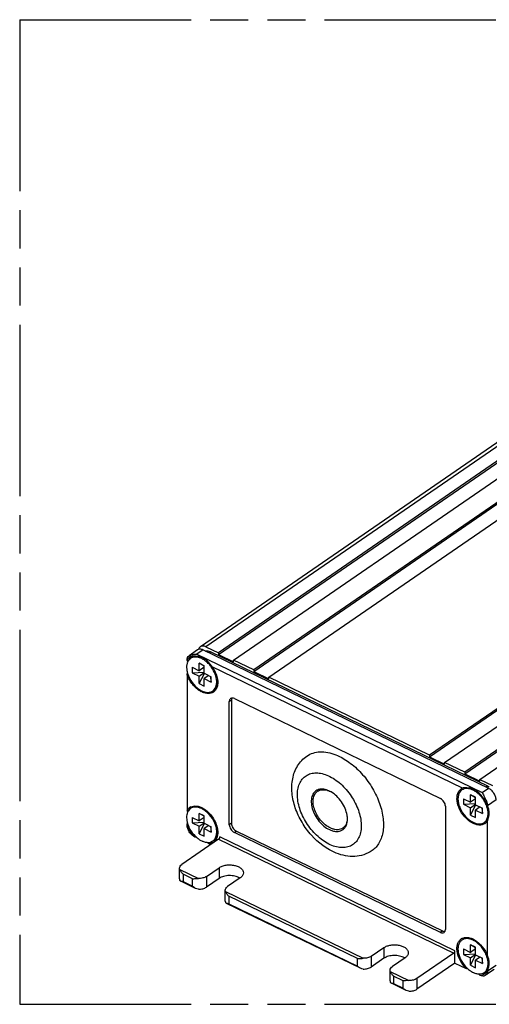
# Model space of a CAD drawing. Header units: millimetres. Extents: x 0 to 210, y 0 to 297.
# Tile 4 of 7: x 50 to 74, y 208 to 258. Entities that reach past the tile are written whole.
import ezdxf

# ---------------------------------------------------------------- set-up
doc = ezdxf.new("R2010")
doc.units = ezdxf.units.MM
doc.header["$LTSCALE"] = 19.36
doc.linetypes.add('PHANTOM', pattern=[0.8, 0.45, -0.05, 0.1, -0.05, 0.1, -0.05])
doc.layers.get('0').update_dxf_attribs({"linetype": 'CONTINUOUS'})
doc.layers.add('DEFAULT_3', color=7, linetype='PHANTOM')

msp = doc.modelspace()

# ---------------------------------------------------------------- linework, layer by layer
at = {"color": 7, "linetype": 'Continuous'}
for p, q in [((104.304, 256.796), (59.31, 225.837)), ((105.226, 256.483), (60.231, 225.524)), ((60.231, 225.443), (105.226, 256.402)), ((60.997, 225.153), (105.992, 256.112)), ((107.014, 255.617), (62.019, 224.659)), ((62.019, 224.577), (107.014, 255.536)), ((62.785, 224.287), (107.78, 255.246)), ((115.951, 251.288), (70.956, 220.329)), ((70.956, 220.247), (115.951, 251.206)), ((71.722, 219.958), (116.717, 250.917)), ((117.738, 250.422), (72.743, 219.463)), ((72.743, 219.381), (117.738, 250.34)), ((73.509, 219.092), (118.504, 250.051)), ((59.164, 225.68), (58.733, 225.384)), ((59.447, 225.676), (73.951, 218.65)), ((59.593, 225.834), (60.231, 225.524)), ((59.848, 225.574), (73.892, 218.77)), ((60.231, 225.524), (60.231, 225.443)), ((58.636, 225.159), (58.636, 225.146)), ((59.178, 225.349), (59.144, 225.344)), ((60.231, 225.443), (60.997, 225.072)), ((60.997, 225.072), (60.997, 225.153)), ((62.019, 224.659), (60.997, 225.153)), ((58.891, 224.792), (58.89, 224.521)), ((58.89, 224.521), (59.502, 224.55)), ((58.89, 224.521), (59.248, 224.346)), ((58.891, 224.792), (59.249, 224.617)), ((59.248, 224.346), (59.504, 224.522)), ((59.249, 224.617), (59.251, 224.997)), ((59.506, 224.794), (59.249, 224.617)), ((59.506, 224.849), (59.251, 224.997)), ((59.506, 224.872), (59.251, 224.997)), ((59.504, 224.492), (59.506, 224.872)), ((62.019, 224.659), (62.019, 224.577)), ((62.019, 224.577), (62.785, 224.206)), ((58.636, 224.409), (58.636, 217.525)), ((59.246, 223.965), (59.514, 224.487)), ((59.246, 223.965), (59.248, 224.346)), ((59.501, 223.84), (59.503, 224.221)), ((59.734, 224.38), (59.503, 224.221)), ((59.503, 224.221), (59.861, 224.046)), ((59.504, 224.492), (59.862, 224.317)), ((59.816, 224.339), (59.861, 224.046)), ((59.861, 224.046), (59.862, 224.317)), ((62.785, 224.206), (62.785, 224.287)), ((70.956, 220.329), (62.785, 224.287)), ((59.246, 223.965), (59.501, 223.84)), ((60.78, 216.798), (60.78, 223.058)), ((60.888, 223.132), (60.888, 216.872)), ((61.036, 223.207), (71.505, 218.135)), ((70.956, 220.329), (70.956, 220.247)), ((70.956, 220.247), (71.722, 219.876)), ((72.743, 219.463), (71.722, 219.958)), ((71.722, 219.876), (71.722, 219.958)), ((72.743, 219.463), (72.743, 219.381)), ((72.743, 219.381), (73.509, 219.01)), ((73.509, 219.092), (74.148, 218.783)), ((73.509, 219.01), (73.509, 219.092)), ((72.933, 218.664), (72.966, 218.669)), ((72.68, 218.11), (73.037, 217.937)), ((72.68, 218.11), (72.68, 217.838)), ((73.293, 218.194), (73.037, 218.318)), ((73.293, 218.169), (73.037, 218.318)), ((73.037, 217.937), (73.037, 218.318)), ((73.293, 218.113), (73.037, 217.937)), ((73.293, 217.813), (73.293, 218.194)), ((71.76, 217.739), (71.76, 211.479)), ((72.68, 217.838), (73.29, 217.869)), ((72.68, 217.838), (73.037, 217.665)), ((73.037, 217.665), (73.293, 217.84)), ((73.037, 217.284), (73.304, 217.807)), ((73.037, 217.284), (73.037, 217.665)), ((73.293, 217.813), (73.65, 217.64)), ((73.525, 217.701), (73.293, 217.541)), ((73.293, 217.541), (73.65, 217.368)), ((73.293, 217.16), (73.293, 217.541)), ((73.606, 217.662), (73.65, 217.368)), ((73.65, 217.368), (73.65, 217.64)), ((73.905, 217.761), (73.905, 217.748)), ((73.959, 217.626), (73.948, 217.619)), ((73.969, 217.576), (73.97, 217.568)), ((58.891, 217.169), (58.891, 216.897)), ((58.891, 217.169), (59.248, 216.996)), ((59.248, 216.996), (59.248, 217.377)), ((59.504, 217.253), (59.248, 217.377)), ((59.504, 217.228), (59.248, 217.377)), ((59.504, 217.172), (59.248, 216.996)), ((59.504, 216.872), (59.504, 217.253)), ((73.037, 217.284), (73.293, 217.16)), ((73.905, 210.128), (73.905, 217.012)), ((73.959, 217.208), (73.948, 217.201)), ((58.636, 216.776), (58.636, 216.789)), ((58.891, 216.897), (59.501, 216.928)), ((58.891, 216.897), (59.248, 216.724)), ((59.248, 216.724), (59.504, 216.9)), ((59.248, 216.343), (59.516, 216.866)), ((59.248, 216.343), (59.248, 216.724)), ((59.504, 216.872), (59.861, 216.699)), ((59.736, 216.76), (59.504, 216.6)), ((59.504, 216.219), (59.504, 216.6)), ((59.504, 216.6), (59.861, 216.427)), ((59.817, 216.721), (59.861, 216.427)), ((59.861, 216.427), (59.861, 216.699)), ((60.231, 216.064), (58.367, 214.781)), ((59.019, 216.182), (59.031, 216.176)), ((59.248, 216.343), (59.504, 216.219)), ((71.505, 211.331), (61.036, 216.402)), ((61.143, 216.476), (71.612, 211.404)), ((59.721, 215.842), (59.831, 215.788)), ((58.25, 214.051), (58.25, 214.596)), ((59.618, 214.175), (60.261, 214.617)), ((60.261, 214.073), (59.618, 213.631)), ((61.333, 214.098), (60.691, 213.655)), ((59.069, 213.566), (58.315, 213.931)), ((60.574, 212.925), (60.574, 213.47)), ((67.444, 209.508), (60.638, 212.805)), ((67.994, 210.117), (68.636, 210.56)), ((73.293, 210.574), (73.037, 210.697)), ((73.293, 210.549), (73.037, 210.697)), ((73.037, 210.316), (73.037, 210.697)), ((73.293, 210.192), (73.293, 210.574)), ((68.636, 210.015), (67.994, 209.573)), ((69.709, 210.04), (69.066, 209.598)), ((72.181, 210.274), (70.317, 208.992)), ((72.246, 209.774), (72.246, 210.4)), ((72.68, 210.489), (73.037, 210.316)), ((72.68, 210.489), (72.68, 210.217)), ((72.68, 210.217), (73.29, 210.248)), ((72.68, 210.217), (73.037, 210.044)), ((73.293, 210.492), (73.037, 210.316)), ((73.037, 210.044), (73.293, 210.22)), ((73.037, 209.663), (73.304, 210.186)), ((73.037, 209.663), (73.037, 210.044)), ((73.293, 210.192), (73.65, 210.019)), ((73.525, 210.08), (73.293, 209.92)), ((73.606, 210.041), (73.65, 209.747)), ((73.65, 209.747), (73.65, 210.019)), ((73.959, 210.005), (73.948, 209.998)), ((72.246, 209.774), (70.317, 208.447)), ((72.246, 209.774), (72.819, 209.496)), ((73.037, 209.663), (73.293, 209.539)), ((73.293, 209.92), (73.65, 209.747)), ((73.293, 209.539), (73.293, 209.92)), ((73.959, 209.587), (73.948, 209.58)), ((73.969, 209.955), (73.97, 209.947)), ((68.949, 208.868), (68.949, 209.412)), ((73.522, 209.156), (73.51, 209.162)), ((74.234, 209.447), (73.806, 209.152)), ((73.905, 209.391), (73.905, 209.378)), ((69.768, 208.383), (69.014, 208.748))]:
    msp.add_line(p, q, dxfattribs=at)
at = {"color": 9, "linetype": 'Continuous'}
for p, q in [((104.588, 256.793), (59.593, 225.834)), ((59.447, 225.676), (59.126, 225.455)), ((59.848, 225.574), (59.77, 225.52)), ((58.836, 225.334), (58.733, 225.384)), ((59.126, 225.455), (73.629, 218.429)), ((72.624, 218.654), (59.917, 224.81)), ((60.78, 223.058), (60.888, 223.132)), ((73.629, 218.429), (73.951, 218.65)), ((73.814, 218.716), (73.892, 218.77)), ((73.808, 218.081), (73.705, 218.13)), ((74.334, 218.056), (73.905, 217.761)), ((60.888, 216.872), (60.78, 216.798)), ((60.231, 216.064), (72.181, 210.274)), ((72.246, 210.4), (60.295, 216.19)), ((61.036, 216.402), (61.143, 216.476)), ((58.263, 214.53), (59.208, 214.072)), ((60.261, 214.617), (60.261, 214.073)), ((58.429, 214.293), (58.429, 213.912)), ((58.914, 214.058), (58.429, 214.293)), ((58.914, 213.677), (58.914, 214.058)), ((59.618, 214.175), (59.618, 213.631)), ((58.429, 213.912), (58.914, 213.677)), ((60.587, 213.404), (67.583, 210.015)), ((67.289, 210), (60.752, 213.167)), ((60.752, 213.167), (60.752, 212.786)), ((60.752, 212.786), (67.289, 209.619)), ((71.612, 211.404), (71.505, 211.331)), ((68.636, 210.56), (68.636, 210.015)), ((67.289, 209.619), (67.289, 210)), ((67.994, 210.117), (67.994, 209.573)), ((73.905, 209.378), (74.334, 209.673)), ((68.962, 209.347), (69.907, 208.889)), ((69.613, 208.875), (69.128, 209.11)), ((69.128, 209.11), (69.128, 208.729)), ((69.128, 208.729), (69.613, 208.494)), ((69.613, 208.494), (69.613, 208.875)), ((70.317, 208.992), (70.317, 208.447))]:
    msp.add_line(p, q, dxfattribs=at)
at = {"color": 7, "linetype": 'Continuous'}
for centre, radius, start, end in [((57.923, 224.838), 0.776, 17.0416, 23.3637), ((59.154, 224.843), 0.538, 155.5206, 161.4099), ((59.122, 224.857), 0.503, 154.0179, 155.4688), ((59.101, 224.867), 0.479, 148.9588, 154.0445), ((59.083, 224.878), 0.458, 147.546, 148.9287), ((59.008, 224.954), 0.417, 124.4191, 126.9681), ((59.009, 224.953), 0.419, 120.7099, 124.4171), ((59.011, 224.948), 0.424, 114.4847, 120.6989), ((58.916, 224.289), 1.052, 59.2498, 63.8673), ((58.974, 224.334), 1.043, 59.9457, 63.8814), ((58.945, 224.282), 1.102, 59.5359, 59.9787), ((58.698, 223.982), 1.429, 47.0747, 47.6675), ((59.772, 224.82), 1.164, 189.5489, 193.9049), ((59.866, 224.843), 1.261, 193.8753, 196.2002), ((58.573, 223.866), 1.601, 35.1055, 36.2068), ((56.22, 225.065), 2.503, 344.8143, 346.7502), ((59.918, 224.858), 1.315, 196.1953, 197.945), ((59.989, 224.881), 1.389, 197.9636, 201.8292), ((59.859, 224.542), 1.106, 241.7959, 242.6775), ((59.745, 223.883), 0.416, 303.8941, 305.3568), ((59.742, 223.886), 0.42, 305.3731, 312.4378), ((65.454, 218.126), 0.479, 114.5202, 117.3845), ((65.362, 217.474), 1.153, 63.7623, 68.2368), ((65.325, 217.398), 1.238, 59.528, 63.7694), ((72.798, 218.273), 0.419, 123.5122, 125.0612), ((72.799, 218.271), 0.421, 116.5903, 123.5026), ((72.801, 218.267), 0.425, 114.4911, 116.5924), ((72.708, 217.614), 1.046, 59.4684, 64.1034), ((72.765, 217.659), 1.038, 60.1104, 64.1165), ((72.735, 217.604), 1.1, 59.5359, 60.1444), ((72.865, 218.202), 0.45, 146.4548, 147.3903), ((72.488, 217.304), 1.427, 47.2594, 47.6595), ((72.362, 217.186), 1.6, 35.1013, 36.3787), ((72.311, 217.151), 1.704, 32.6133, 35.0692), ((72.313, 217.152), 1.702, 31.8455, 32.6138), ((57.923, 217.217), 0.776, 17.0587, 23.3636), ((59.08, 217.259), 0.455, 146.4603, 148.8831), ((59.008, 217.333), 0.418, 124.0239, 125.7556), ((59.009, 217.331), 0.42, 116.9824, 124.0131), ((58.926, 216.687), 1.031, 60.5754, 64.1233), ((58.895, 216.631), 1.095, 59.5131, 60.6012), ((72.548, 217.275), 1.394, 18.1565, 22.0133), ((72.647, 217.307), 1.29, 14.0992, 18.1614), ((72.482, 217.234), 1.513, 19.8655, 22.5254), ((72.71, 217.324), 1.224, 13.4596, 14.0706), ((73.198, 217.443), 0.77, 13.5436, 23.3773), ((73.202, 217.444), 0.766, 13.1713, 13.5093), ((72.808, 217.371), 1.179, 12.2512, 12.5058), ((72.843, 217.378), 1.143, 9.5351, 12.2643), ((72.889, 217.386), 1.097, 8.6191, 9.5231), ((59.777, 217.201), 1.17, 189.7676, 194.1092), ((59.155, 217.222), 0.54, 155.5146, 161.7586), ((59.124, 217.236), 0.505, 154.3899, 155.4541), ((59.102, 217.246), 0.481, 148.9149, 154.4231), ((56.22, 217.444), 2.503, 344.8143, 346.7508), ((59.868, 217.223), 1.263, 194.0782, 196.1977), ((59.921, 217.238), 1.318, 196.1957, 198.1394), ((59.993, 217.262), 1.394, 198.1565, 202.0133), ((73.645, 217.857), 1.1, 241.7201, 242.8964), ((73.533, 217.204), 0.418, 303.8843, 305.3205), ((73.531, 217.206), 0.42, 305.3321, 312.4026), ((58.615, 213.824), 2.388, 77.9647, 79.9709), ((60.081, 217.263), 1.469, 225.5094, 226.0039), ((60.066, 217.248), 1.448, 226.002, 227.2573), ((60.044, 217.224), 1.415, 227.2565, 228.8006), ((59.995, 217.167), 1.34, 228.7713, 233.2353), ((59.697, 216.517), 0.615, 260.6858, 266.7469), ((59.057, 215.254), 0.887, 41.4793, 46.9851), ((59.694, 216.473), 0.572, 266.8145, 267.4509), ((59.744, 216.263), 0.417, 303.3782, 305.0538), ((59.742, 216.266), 0.421, 305.0683, 312.1464), ((60.981, 213.56), 0.623, 57.5476, 59.0361), ((72.797, 210.653), 0.418, 120.1812, 128.9652), ((72.715, 210.007), 1.031, 60.5701, 64.1232), ((72.684, 209.951), 1.096, 59.5131, 60.596), ((69.357, 209.502), 0.623, 57.5476, 59.0361), ((72.548, 209.654), 1.394, 18.1565, 22.0133), ((72.647, 209.686), 1.29, 14.0992, 18.1614), ((72.71, 209.703), 1.224, 13.4596, 14.0706), ((73.198, 209.822), 0.77, 13.5436, 23.3773), ((73.202, 209.823), 0.766, 13.1713, 13.5093), ((72.808, 209.75), 1.179, 12.2512, 12.5058), ((72.843, 209.757), 1.143, 9.5351, 12.2643), ((73.855, 210.568), 1.448, 226.002, 227.2573), ((73.833, 210.544), 1.415, 227.2565, 228.8006), ((72.889, 209.765), 1.097, 8.6191, 9.5231), ((72.404, 207.144), 2.388, 77.9647, 79.9709), ((73.784, 210.487), 1.34, 228.7713, 233.2353), ((73.486, 209.837), 0.615, 260.6858, 266.7469), ((72.846, 208.574), 0.887, 41.4793, 46.9851), ((73.483, 209.794), 0.572, 266.8145, 267.4509), ((73.532, 209.586), 0.42, 304.4014, 312.6971)]:
    msp.add_arc(centre, radius, start, end, dxfattribs=at)
for points, knots in [([(59.447, 225.676), (59.399, 225.699), (59.322, 225.723), (59.223, 225.711), (59.182, 225.692), (59.164, 225.68)], [0, 0, 0, 0, 0.542082, 0.77794, 1, 1, 1, 1]), ([(59.309, 225.837), (59.288, 225.823), (59.251, 225.783), (59.229, 225.734), (59.222, 225.707)], [0, 0, 0, 0, 0.48033, 1, 1, 1, 1]), ([(59.593, 225.834), (59.545, 225.857), (59.468, 225.88), (59.369, 225.869), (59.327, 225.85), (59.309, 225.837)], [0, 0, 0, 0, 0.54217, 0.777969, 1, 1, 1, 1]), ([(59.565, 225.62), (59.586, 225.625), (59.683, 225.635), (59.781, 225.607), (59.848, 225.574)], [0, 0, 0, 0, 0.226531, 1, 1, 1, 1]), ([(58.644, 225.014), (58.635, 224.986), (58.603, 224.86), (58.608, 224.726), (58.624, 224.627)], [0, 0, 0, 0, 0.229542, 1, 1, 1, 1]), ([(58.636, 225.159), (58.636, 225.204), (58.648, 225.29), (58.701, 225.361), (58.733, 225.384)], [0, 0, 0, 0, 0.538032, 1, 1, 1, 1]), ([(58.757, 225.287), (58.745, 225.278), (58.697, 225.238), (58.658, 225.187), (58.636, 225.146)], [0, 0, 0, 0, 0.245367, 1, 1, 1, 1]), ([(58.809, 225.243), (58.798, 225.235), (58.754, 225.202), (58.718, 225.159), (58.696, 225.124)], [0, 0, 0, 0, 0.246706, 1, 1, 1, 1]), ([(58.753, 225.396), (58.777, 225.41), (58.833, 225.432), (58.957, 225.46), (59.058, 225.462), (59.126, 225.455)], [0, 0, 0, 0, 0.218486, 0.46682, 1, 1, 1, 1]), ([(59.38, 225.234), (59.329, 225.259), (59.227, 225.298), (59.073, 225.322), (58.93, 225.306), (58.845, 225.268), (58.809, 225.243)], [0, 0, 0, 0, 0.285571, 0.543944, 0.77891, 1, 1, 1, 1]), ([(59.144, 225.344), (59.089, 225.353), (59.008, 225.36), (58.905, 225.354), (58.856, 225.343), (58.836, 225.334)], [0, 0, 0, 0, 0.531476, 0.780697, 1, 1, 1, 1]), ([(59.144, 225.344), (59.091, 225.348), (58.988, 225.342), (58.892, 225.3), (58.852, 225.272)], [0, 0, 0, 0, 0.518351, 1, 1, 1, 1]), ([(59.433, 225.27), (59.412, 225.281), (59.33, 225.317), (59.243, 225.341), (59.178, 225.349)], [0, 0, 0, 0, 0.265337, 1, 1, 1, 1]), ([(59.661, 225.039), (59.644, 225.054), (59.579, 225.11), (59.509, 225.161), (59.454, 225.193)], [0, 0, 0, 0, 0.257505, 1, 1, 1, 1]), ([(59.682, 225.105), (59.667, 225.117), (59.611, 225.163), (59.551, 225.205), (59.504, 225.232)], [0, 0, 0, 0, 0.256639, 1, 1, 1, 1]), ([(59.864, 224.812), (59.85, 224.831), (59.791, 224.908), (59.725, 224.98), (59.671, 225.029)], [0, 0, 0, 0, 0.252998, 1, 1, 1, 1]), ([(59.917, 224.81), (59.899, 224.836), (59.831, 224.93), (59.756, 225.019), (59.694, 225.077)], [0, 0, 0, 0, 0.269964, 1, 1, 1, 1]), ([(59.943, 223.595), (59.977, 223.619), (60.04, 223.679), (60.105, 223.798), (60.14, 223.939), (60.147, 224.16), (60.076, 224.459), (59.957, 224.68), (59.882, 224.787)], [0, 0, 0, 0, 0.095579, 0.196586, 0.30689, 0.428265, 0.701204, 1, 1, 1, 1]), ([(59.917, 224.81), (59.95, 224.763), (60.069, 224.574), (60.151, 224.36), (60.178, 224.197)], [0, 0, 0, 0, 0.260386, 1, 1, 1, 1]), ([(59.336, 223.568), (59.177, 223.654), (58.891, 223.905), (58.7, 224.231), (58.636, 224.409)], [0, 0, 0, 0, 0.487993, 1, 1, 1, 1]), ([(58.699, 224.365), (58.765, 224.2), (58.95, 223.903), (59.223, 223.677), (59.372, 223.604)], [0, 0, 0, 0, 0.515749, 1, 1, 1, 1]), ([(59.986, 223.625), (60.022, 223.65), (60.09, 223.716), (60.156, 223.846), (60.188, 224.002), (60.186, 224.113), (60.18, 224.171)], [0, 0, 0, 0, 0.220528, 0.455255, 0.71386, 1, 1, 1, 1]), ([(60.178, 224.197), (60.189, 224.134), (60.199, 224.013), (60.18, 223.839), (60.124, 223.689), (60.061, 223.609), (60.026, 223.576)], [0, 0, 0, 0, 0.286793, 0.547197, 0.782614, 1, 1, 1, 1]), ([(59.977, 223.538), (59.937, 223.511), (59.844, 223.47), (59.687, 223.456), (59.518, 223.486), (59.407, 223.532), (59.351, 223.56)], [0, 0, 0, 0, 0.219894, 0.454532, 0.713434, 1, 1, 1, 1]), ([(59.372, 223.604), (59.423, 223.579), (59.525, 223.54), (59.679, 223.516), (59.822, 223.531), (59.907, 223.57), (59.943, 223.595)], [0, 0, 0, 0, 0.285571, 0.543944, 0.77891, 1, 1, 1, 1]), ([(60.847, 223.209), (60.825, 223.194), (60.789, 223.146), (60.78, 223.089), (60.78, 223.058)], [0, 0, 0, 0, 0.461777, 1, 1, 1, 1]), ([(61.036, 223.207), (61.004, 223.222), (60.939, 223.242), (60.871, 223.226), (60.847, 223.209)], [0, 0, 0, 0, 0.545134, 1, 1, 1, 1]), ([(60.91, 223.232), (60.906, 223.225), (60.892, 223.194), (60.888, 223.158), (60.888, 223.132)], [0, 0, 0, 0, 0.232376, 1, 1, 1, 1]), ([(64.724, 220.289), (64.819, 220.355), (65.035, 220.459), (65.402, 220.517), (65.8, 220.482), (66.065, 220.4), (66.198, 220.347)], [0, 0, 0, 0, 0.225128, 0.461838, 0.718687, 1, 1, 1, 1]), ([(66.212, 215.358), (65.733, 215.549), (65.079, 216.05), (64.454, 216.906), (64.112, 217.634), (63.938, 218.39), (63.957, 219.017), (64.086, 219.478), (64.24, 219.794), (64.453, 220.072), (64.629, 220.224), (64.724, 220.289)], [0, 0, 0, 0, 0.254902, 0.38972, 0.522776, 0.649938, 0.77005, 0.828287, 0.885795, 0.942959, 1, 1, 1, 1]), ([(66.198, 220.347), (66.433, 220.254), (66.899, 219.986), (67.509, 219.432), (68.025, 218.748), (68.402, 217.993), (68.61, 217.227), (68.626, 216.608), (68.53, 216.173), (68.412, 215.894), (68.246, 215.659), (68.106, 215.535), (68.031, 215.484)], [0, 0, 0, 0, 0.126622, 0.265419, 0.409876, 0.55231, 0.685444, 0.804047, 0.857498, 0.907346, 0.95443, 1, 1, 1, 1]), ([(65.233, 218.551), (65.199, 218.534), (65.134, 218.489), (65.026, 218.366), (64.943, 218.152), (64.938, 217.854), (65.015, 217.53), (65.167, 217.207), (65.382, 216.914), (65.639, 216.675), (65.837, 216.56), (65.937, 216.52)], [0, 0, 0, 0, 0.045802, 0.092428, 0.193267, 0.310055, 0.44252, 0.585546, 0.731463, 0.872001, 1, 1, 1, 1]), ([(65.79, 218.545), (65.699, 218.581), (65.519, 218.627), (65.332, 218.597), (65.255, 218.562)], [0, 0, 0, 0, 0.536112, 1, 1, 1, 1]), ([(65.264, 218.496), (65.296, 218.518), (65.367, 218.554), (65.533, 218.59), (65.666, 218.573), (65.752, 218.548)], [0, 0, 0, 0, 0.2304, 0.469914, 1, 1, 1, 1]), ([(65.752, 218.548), (65.759, 218.546), (65.787, 218.537), (65.816, 218.527), (65.837, 218.518)], [0, 0, 0, 0, 0.245915, 1, 1, 1, 1]), ([(65.837, 218.518), (65.844, 218.516), (65.872, 218.504), (65.901, 218.491), (65.922, 218.48)], [0, 0, 0, 0, 0.245853, 1, 1, 1, 1]), ([(72.43, 218.476), (72.439, 218.49), (72.473, 218.543), (72.519, 218.589), (72.557, 218.615)], [0, 0, 0, 0, 0.257048, 1, 1, 1, 1]), ([(72.598, 218.563), (72.588, 218.555), (72.546, 218.524), (72.511, 218.484), (72.489, 218.451)], [0, 0, 0, 0, 0.247021, 1, 1, 1, 1]), ([(73.165, 218.555), (73.114, 218.58), (73.013, 218.619), (72.86, 218.642), (72.718, 218.626), (72.634, 218.588), (72.598, 218.563)], [0, 0, 0, 0, 0.285341, 0.543626, 0.778686, 1, 1, 1, 1]), ([(72.933, 218.664), (72.878, 218.673), (72.797, 218.68), (72.693, 218.674), (72.645, 218.663), (72.624, 218.654)], [0, 0, 0, 0, 0.531476, 0.780697, 1, 1, 1, 1]), ([(72.933, 218.664), (72.88, 218.668), (72.777, 218.662), (72.681, 218.62), (72.641, 218.592)], [0, 0, 0, 0, 0.518355, 1, 1, 1, 1]), ([(73.218, 218.592), (73.197, 218.602), (73.117, 218.638), (73.031, 218.662), (72.966, 218.669)], [0, 0, 0, 0, 0.265141, 1, 1, 1, 1]), ([(73.45, 218.359), (73.433, 218.374), (73.367, 218.431), (73.295, 218.483), (73.239, 218.515)], [0, 0, 0, 0, 0.257675, 1, 1, 1, 1]), ([(73.47, 218.425), (73.456, 218.437), (73.4, 218.483), (73.339, 218.525), (73.293, 218.552)], [0, 0, 0, 0, 0.256632, 1, 1, 1, 1]), ([(73.892, 218.77), (73.901, 218.766), (73.935, 218.749), (73.968, 218.728), (73.992, 218.712)], [0, 0, 0, 0, 0.24286, 1, 1, 1, 1]), ([(74.334, 218.056), (74.334, 218.114), (74.31, 218.235), (74.228, 218.404), (74.107, 218.55), (74.004, 218.624), (73.951, 218.65)], [0, 0, 0, 0, 0.234547, 0.494587, 0.757599, 1, 1, 1, 1]), ([(65.976, 216.606), (65.885, 216.643), (65.704, 216.747), (65.467, 216.962), (65.266, 217.227), (65.12, 217.521), (65.039, 217.819), (65.031, 218.098), (65.101, 218.336), (65.205, 218.455), (65.264, 218.496)], [0, 0, 0, 0, 0.126761, 0.2657, 0.410309, 0.552896, 0.686171, 0.804898, 0.907863, 1, 1, 1, 1]), ([(66.766, 217.283), (66.746, 217.4), (66.673, 217.637), (66.492, 217.965), (66.25, 218.252), (66.055, 218.405), (65.952, 218.465)], [0, 0, 0, 0, 0.242249, 0.499961, 0.757667, 1, 1, 1, 1]), ([(71.76, 217.739), (71.76, 217.777), (71.745, 217.858), (71.69, 217.971), (71.609, 218.068), (71.541, 218.117), (71.505, 218.135)], [0, 0, 0, 0, 0.234546, 0.494588, 0.757599, 1, 1, 1, 1]), ([(73.124, 216.889), (72.98, 216.967), (72.716, 217.19), (72.485, 217.548), (72.376, 217.865), (72.331, 218.149), (72.365, 218.365), (72.43, 218.476)], [0, 0, 0, 0, 0.261919, 0.539453, 0.672037, 0.794484, 1, 1, 1, 1]), ([(72.485, 218.445), (72.454, 218.396), (72.407, 218.276), (72.391, 218.075), (72.425, 217.854), (72.534, 217.547), (72.762, 217.201), (73.023, 216.991), (73.165, 216.922)], [0, 0, 0, 0, 0.096945, 0.206498, 0.329123, 0.462276, 0.740498, 1, 1, 1, 1]), ([(73.65, 218.136), (73.636, 218.155), (73.576, 218.232), (73.51, 218.303), (73.457, 218.352)], [0, 0, 0, 0, 0.253079, 1, 1, 1, 1]), ([(73.705, 218.13), (73.687, 218.156), (73.62, 218.25), (73.544, 218.339), (73.483, 218.397)], [0, 0, 0, 0, 0.269964, 1, 1, 1, 1]), ([(73.629, 218.429), (73.653, 218.391), (73.699, 218.301), (73.74, 218.21), (73.765, 218.16)], [0, 0, 0, 0, 0.44705, 1, 1, 1, 1]), ([(73.84, 217.797), (73.829, 217.824), (73.782, 217.932), (73.722, 218.034), (73.671, 218.107)], [0, 0, 0, 0, 0.246289, 1, 1, 1, 1]), ([(73.88, 217.814), (73.872, 217.834), (73.836, 217.915), (73.793, 217.994), (73.758, 218.05)], [0, 0, 0, 0, 0.246939, 1, 1, 1, 1]), ([(73.808, 218.081), (73.823, 218.055), (73.875, 217.956), (73.905, 217.843), (73.905, 217.761)], [0, 0, 0, 0, 0.267972, 1, 1, 1, 1]), ([(58.636, 217.525), (58.644, 217.54), (58.678, 217.595), (58.725, 217.643), (58.764, 217.672)], [0, 0, 0, 0, 0.257626, 1, 1, 1, 1]), ([(58.809, 217.622), (58.799, 217.615), (58.757, 217.583), (58.722, 217.543), (58.701, 217.511)], [0, 0, 0, 0, 0.247021, 1, 1, 1, 1]), ([(59.376, 217.615), (59.325, 217.639), (59.224, 217.678), (59.071, 217.701), (58.929, 217.685), (58.845, 217.647), (58.809, 217.622)], [0, 0, 0, 0, 0.285341, 0.543626, 0.778686, 1, 1, 1, 1]), ([(58.819, 217.705), (58.862, 217.727), (58.96, 217.757), (59.12, 217.756), (59.29, 217.712), (59.4, 217.659), (59.455, 217.627)], [0, 0, 0, 0, 0.217342, 0.452667, 0.713067, 1, 1, 1, 1]), ([(59.419, 217.644), (59.368, 217.669), (59.267, 217.707), (59.114, 217.731), (58.972, 217.715), (58.888, 217.676), (58.852, 217.651)], [0, 0, 0, 0, 0.285351, 0.543631, 0.778686, 1, 1, 1, 1]), ([(59.943, 215.974), (59.991, 216.007), (60.076, 216.101), (60.141, 216.29), (60.147, 216.513), (60.078, 216.844), (59.866, 217.236), (59.601, 217.486), (59.451, 217.575)], [0, 0, 0, 0, 0.092069, 0.193615, 0.309538, 0.439613, 0.723896, 1, 1, 1, 1]), ([(59.455, 217.627), (59.546, 217.573), (59.72, 217.437), (59.935, 217.183), (60.096, 216.891), (60.161, 216.68), (60.178, 216.576)], [0, 0, 0, 0, 0.242263, 0.499994, 0.757727, 1, 1, 1, 1]), ([(73.916, 217.216), (73.922, 217.245), (73.94, 217.376), (73.925, 217.51), (73.901, 217.609)], [0, 0, 0, 0, 0.230988, 1, 1, 1, 1]), ([(73.959, 217.208), (73.966, 217.234), (73.99, 217.346), (73.986, 217.463), (73.973, 217.55)], [0, 0, 0, 0, 0.231879, 1, 1, 1, 1]), ([(58.643, 217.39), (58.634, 217.362), (58.603, 217.235), (58.608, 217.101), (58.625, 217.003)], [0, 0, 0, 0, 0.229569, 1, 1, 1, 1]), ([(66.772, 217.217), (66.776, 217.155), (66.775, 217.035), (66.736, 216.868), (66.662, 216.727), (66.589, 216.656), (66.549, 216.629)], [0, 0, 0, 0, 0.284623, 0.542646, 0.777989, 1, 1, 1, 1]), ([(66.594, 216.584), (66.634, 216.621), (66.704, 216.712), (66.767, 216.88), (66.789, 217.076), (66.777, 217.212), (66.766, 217.283)], [0, 0, 0, 0, 0.217387, 0.452777, 0.713182, 1, 1, 1, 1]), ([(73.732, 216.915), (73.779, 216.947), (73.862, 217.039), (73.904, 217.154), (73.916, 217.216)], [0, 0, 0, 0, 0.47635, 1, 1, 1, 1]), ([(73.775, 216.945), (73.816, 216.973), (73.891, 217.05), (73.933, 217.148), (73.948, 217.201)], [0, 0, 0, 0, 0.480747, 1, 1, 1, 1]), ([(73.905, 217.012), (73.899, 217.001), (73.874, 216.959), (73.842, 216.921), (73.815, 216.896)], [0, 0, 0, 0, 0.256184, 1, 1, 1, 1]), ([(73.948, 217.201), (73.945, 217.185), (73.933, 217.122), (73.918, 217.059), (73.905, 217.012)], [0, 0, 0, 0, 0.245511, 1, 1, 1, 1]), ([(58.636, 216.789), (58.656, 216.732), (58.753, 216.508), (58.899, 216.305), (59.031, 216.176)], [0, 0, 0, 0, 0.246548, 1, 1, 1, 1]), ([(59.019, 216.182), (58.965, 216.208), (58.863, 216.282), (58.742, 216.428), (58.659, 216.597), (58.636, 216.718), (58.636, 216.776)], [0, 0, 0, 0, 0.242403, 0.505416, 0.765455, 1, 1, 1, 1]), ([(58.701, 216.74), (58.72, 216.691), (58.81, 216.5), (58.939, 216.327), (59.052, 216.215)], [0, 0, 0, 0, 0.247932, 1, 1, 1, 1]), ([(59.986, 216.004), (60.023, 216.03), (60.092, 216.097), (60.158, 216.232), (60.189, 216.392), (60.185, 216.506), (60.179, 216.565)], [0, 0, 0, 0, 0.219722, 0.454124, 0.713054, 1, 1, 1, 1]), ([(60.178, 216.576), (60.189, 216.513), (60.199, 216.391), (60.179, 216.217), (60.123, 216.067), (60.06, 215.986), (60.024, 215.954)], [0, 0, 0, 0, 0.28691, 0.547311, 0.782651, 1, 1, 1, 1]), ([(60.78, 216.798), (60.78, 216.76), (60.796, 216.679), (60.851, 216.566), (60.932, 216.469), (61, 216.42), (61.036, 216.402)], [0, 0, 0, 0, 0.234546, 0.494588, 0.757599, 1, 1, 1, 1]), ([(60.888, 216.872), (60.888, 216.834), (60.903, 216.752), (60.958, 216.64), (61.039, 216.543), (61.107, 216.493), (61.143, 216.476)], [0, 0, 0, 0, 0.234546, 0.494588, 0.757599, 1, 1, 1, 1]), ([(65.937, 216.52), (65.998, 216.496), (66.119, 216.46), (66.299, 216.451), (66.463, 216.49), (66.555, 216.549), (66.594, 216.584)], [0, 0, 0, 0, 0.283143, 0.538809, 0.773815, 1, 1, 1, 1]), ([(66.549, 216.629), (66.512, 216.603), (66.428, 216.563), (66.285, 216.54), (66.131, 216.554), (66.028, 216.585), (65.976, 216.606)], [0, 0, 0, 0, 0.225129, 0.461832, 0.718702, 1, 1, 1, 1]), ([(73.766, 216.858), (73.726, 216.831), (73.634, 216.79), (73.478, 216.776), (73.309, 216.805), (73.199, 216.85), (73.144, 216.878)], [0, 0, 0, 0, 0.22009, 0.454818, 0.713641, 1, 1, 1, 1]), ([(73.165, 216.922), (73.216, 216.898), (73.317, 216.859), (73.47, 216.836), (73.612, 216.852), (73.696, 216.89), (73.732, 216.915)], [0, 0, 0, 0, 0.285341, 0.543626, 0.778686, 1, 1, 1, 1]), ([(59.193, 216.094), (59.208, 216.083), (59.266, 216.041), (59.328, 216.005), (59.376, 215.982)], [0, 0, 0, 0, 0.258168, 1, 1, 1, 1]), ([(60.295, 216.19), (60.295, 216.165), (60.28, 216.118), (60.251, 216.077), (60.231, 216.064)], [0, 0, 0, 0, 0.505731, 1, 1, 1, 1]), ([(59.376, 215.982), (59.394, 215.973), (59.465, 215.941), (59.541, 215.918), (59.597, 215.909)], [0, 0, 0, 0, 0.262928, 1, 1, 1, 1]), ([(59.668, 215.902), (59.718, 215.9), (59.815, 215.908), (59.905, 215.948), (59.943, 215.974)], [0, 0, 0, 0, 0.516697, 1, 1, 1, 1]), ([(59.974, 215.915), (59.938, 215.891), (59.856, 215.854), (59.767, 215.842), (59.721, 215.842)], [0, 0, 0, 0, 0.486286, 1, 1, 1, 1]), ([(68.031, 215.484), (67.903, 215.396), (67.62, 215.256), (67.152, 215.171), (66.673, 215.205), (66.363, 215.297), (66.212, 215.358)], [0, 0, 0, 0, 0.245563, 0.492308, 0.742636, 1, 1, 1, 1]), ([(58.25, 214.596), (58.25, 214.63), (58.276, 214.706), (58.333, 214.758), (58.367, 214.781)], [0, 0, 0, 0, 0.456911, 1, 1, 1, 1]), ([(58.263, 214.53), (58.261, 214.535), (58.253, 214.556), (58.25, 214.579), (58.25, 214.596)], [0, 0, 0, 0, 0.255739, 1, 1, 1, 1]), ([(58.429, 214.293), (58.39, 214.329), (58.34, 214.388), (58.29, 214.472), (58.271, 214.511), (58.263, 214.53)], [0, 0, 0, 0, 0.545206, 0.792035, 1, 1, 1, 1]), ([(60.261, 214.617), (60.31, 214.651), (60.426, 214.707), (60.619, 214.754), (60.827, 214.767), (61.033, 214.744), (61.219, 214.688), (61.368, 214.601), (61.471, 214.49), (61.497, 214.399), (61.497, 214.357)], [0, 0, 0, 0, 0.124489, 0.263998, 0.411137, 0.556983, 0.692878, 0.812148, 0.912754, 1, 1, 1, 1]), ([(58.25, 214.051), (58.25, 214.035), (58.253, 214.012), (58.261, 213.991), (58.263, 213.986)], [0, 0, 0, 0, 0.744259, 1, 1, 1, 1]), ([(58.914, 214.058), (58.935, 214.058), (59.033, 214.06), (59.131, 214.075), (59.208, 214.072)], [0, 0, 0, 0, 0.214643, 1, 1, 1, 1]), ([(59.618, 214.175), (59.563, 214.137), (59.427, 214.084), (59.284, 214.07), (59.208, 214.072)], [0, 0, 0, 0, 0.468696, 1, 1, 1, 1]), ([(61.301, 214.093), (61.227, 214.138), (61.053, 214.201), (60.774, 214.228), (60.499, 214.191), (60.33, 214.12), (60.261, 214.073)], [0, 0, 0, 0, 0.238822, 0.504608, 0.767852, 1, 1, 1, 1]), ([(61.497, 214.357), (61.497, 214.309), (61.461, 214.203), (61.381, 214.13), (61.333, 214.098)], [0, 0, 0, 0, 0.456778, 1, 1, 1, 1]), ([(58.314, 213.931), (58.303, 213.937), (58.282, 213.951), (58.268, 213.973), (58.263, 213.986)], [0, 0, 0, 0, 0.483339, 1, 1, 1, 1]), ([(58.429, 213.912), (58.408, 213.912), (58.369, 213.914), (58.33, 213.923), (58.314, 213.931)], [0, 0, 0, 0, 0.540894, 1, 1, 1, 1]), ([(59.069, 213.565), (59.04, 213.579), (58.986, 213.614), (58.937, 213.655), (58.914, 213.677)], [0, 0, 0, 0, 0.503452, 1, 1, 1, 1]), ([(59.208, 213.528), (59.284, 213.526), (59.427, 213.539), (59.563, 213.593), (59.618, 213.631)], [0, 0, 0, 0, 0.531308, 1, 1, 1, 1]), ([(60.574, 213.47), (60.574, 213.504), (60.599, 213.58), (60.657, 213.632), (60.691, 213.655)], [0, 0, 0, 0, 0.456911, 1, 1, 1, 1]), ([(60.587, 213.404), (60.585, 213.41), (60.577, 213.431), (60.574, 213.453), (60.574, 213.47)], [0, 0, 0, 0, 0.255739, 1, 1, 1, 1]), ([(60.752, 213.167), (60.714, 213.204), (60.664, 213.263), (60.614, 213.346), (60.594, 213.386), (60.587, 213.404)], [0, 0, 0, 0, 0.545206, 0.792035, 1, 1, 1, 1]), ([(60.574, 212.925), (60.574, 212.909), (60.577, 212.886), (60.585, 212.865), (60.587, 212.86)], [0, 0, 0, 0, 0.744259, 1, 1, 1, 1]), ([(60.638, 212.805), (60.627, 212.811), (60.606, 212.826), (60.592, 212.848), (60.587, 212.86)], [0, 0, 0, 0, 0.483339, 1, 1, 1, 1]), ([(60.752, 212.786), (60.731, 212.786), (60.692, 212.789), (60.654, 212.798), (60.638, 212.805)], [0, 0, 0, 0, 0.540894, 1, 1, 1, 1]), ([(71.505, 211.331), (71.537, 211.315), (71.601, 211.295), (71.67, 211.311), (71.694, 211.328)], [0, 0, 0, 0, 0.545134, 1, 1, 1, 1]), ([(71.612, 211.404), (71.623, 211.399), (71.662, 211.382), (71.707, 211.375), (71.738, 211.379)], [0, 0, 0, 0, 0.274425, 1, 1, 1, 1]), ([(71.694, 211.328), (71.716, 211.343), (71.752, 211.391), (71.76, 211.449), (71.76, 211.479)], [0, 0, 0, 0, 0.461777, 1, 1, 1, 1]), ([(72.587, 211.014), (72.63, 211.039), (72.73, 211.075), (72.896, 211.078), (73.073, 211.035), (73.187, 210.98), (73.244, 210.947)], [0, 0, 0, 0, 0.216996, 0.451471, 0.711822, 1, 1, 1, 1]), ([(73.165, 210.935), (73.114, 210.959), (73.013, 210.998), (72.86, 211.021), (72.718, 211.005), (72.634, 210.967), (72.598, 210.942)], [0, 0, 0, 0, 0.285341, 0.543626, 0.778686, 1, 1, 1, 1]), ([(73.208, 210.964), (73.157, 210.989), (73.056, 211.028), (72.903, 211.051), (72.761, 211.035), (72.677, 210.996), (72.641, 210.972)], [0, 0, 0, 0, 0.28535, 0.543633, 0.778688, 1, 1, 1, 1]), ([(68.636, 210.56), (68.686, 210.594), (68.801, 210.65), (68.994, 210.697), (69.203, 210.71), (69.408, 210.687), (69.594, 210.63), (69.744, 210.544), (69.846, 210.433), (69.873, 210.342), (69.873, 210.3)], [0, 0, 0, 0, 0.124489, 0.263998, 0.411137, 0.556983, 0.692878, 0.812148, 0.912754, 1, 1, 1, 1]), ([(72.819, 209.496), (72.705, 209.609), (72.513, 209.863), (72.371, 210.227), (72.341, 210.512), (72.361, 210.7), (72.423, 210.861), (72.494, 210.945), (72.534, 210.978)], [0, 0, 0, 0, 0.289899, 0.56769, 0.692772, 0.805572, 0.906753, 1, 1, 1, 1]), ([(72.598, 210.942), (72.557, 210.914), (72.483, 210.838), (72.416, 210.687), (72.392, 210.508), (72.416, 210.233), (72.552, 209.88), (72.738, 209.635), (72.85, 209.527)], [0, 0, 0, 0, 0.092957, 0.193135, 0.305034, 0.42975, 0.708477, 1, 1, 1, 1]), ([(73.84, 210.176), (73.78, 210.326), (73.613, 210.601), (73.373, 210.816), (73.239, 210.895)], [0, 0, 0, 0, 0.511074, 1, 1, 1, 1]), ([(73.244, 210.947), (73.394, 210.858), (73.663, 210.612), (73.844, 210.298), (73.905, 210.128)], [0, 0, 0, 0, 0.490421, 1, 1, 1, 1]), ([(67.289, 210), (67.31, 210), (67.408, 210.003), (67.506, 210.017), (67.583, 210.015)], [0, 0, 0, 0, 0.214643, 1, 1, 1, 1]), ([(67.994, 210.117), (67.939, 210.08), (67.803, 210.026), (67.659, 210.012), (67.583, 210.015)], [0, 0, 0, 0, 0.468696, 1, 1, 1, 1]), ([(69.677, 210.036), (69.603, 210.08), (69.428, 210.144), (69.149, 210.171), (68.874, 210.134), (68.706, 210.063), (68.636, 210.015)], [0, 0, 0, 0, 0.238822, 0.504608, 0.767852, 1, 1, 1, 1]), ([(69.873, 210.3), (69.873, 210.252), (69.837, 210.146), (69.756, 210.073), (69.709, 210.04)], [0, 0, 0, 0, 0.456778, 1, 1, 1, 1]), ([(72.181, 210.274), (72.201, 210.288), (72.231, 210.328), (72.246, 210.376), (72.246, 210.4)], [0, 0, 0, 0, 0.49428, 1, 1, 1, 1]), ([(67.445, 209.508), (67.416, 209.522), (67.361, 209.556), (67.312, 209.597), (67.289, 209.619)], [0, 0, 0, 0, 0.503452, 1, 1, 1, 1]), ([(67.583, 209.47), (67.659, 209.468), (67.803, 209.482), (67.939, 209.535), (67.994, 209.573)], [0, 0, 0, 0, 0.531308, 1, 1, 1, 1]), ([(68.949, 209.412), (68.949, 209.447), (68.975, 209.523), (69.032, 209.575), (69.066, 209.598)], [0, 0, 0, 0, 0.456911, 1, 1, 1, 1]), ([(73.732, 209.294), (73.779, 209.327), (73.862, 209.418), (73.904, 209.533), (73.916, 209.595)], [0, 0, 0, 0, 0.47635, 1, 1, 1, 1]), ([(73.775, 209.324), (73.816, 209.352), (73.891, 209.43), (73.933, 209.528), (73.948, 209.58)], [0, 0, 0, 0, 0.480752, 1, 1, 1, 1]), ([(73.916, 209.595), (73.922, 209.625), (73.94, 209.756), (73.925, 209.889), (73.901, 209.988)], [0, 0, 0, 0, 0.230988, 1, 1, 1, 1]), ([(73.948, 209.58), (73.945, 209.564), (73.933, 209.501), (73.918, 209.438), (73.905, 209.391)], [0, 0, 0, 0, 0.245511, 1, 1, 1, 1]), ([(73.959, 209.587), (73.966, 209.613), (73.99, 209.725), (73.986, 209.843), (73.973, 209.93)], [0, 0, 0, 0, 0.231879, 1, 1, 1, 1]), ([(68.962, 209.347), (68.96, 209.352), (68.953, 209.373), (68.949, 209.396), (68.949, 209.412)], [0, 0, 0, 0, 0.255739, 1, 1, 1, 1]), ([(69.128, 209.11), (69.09, 209.146), (69.039, 209.205), (68.989, 209.289), (68.97, 209.328), (68.962, 209.347)], [0, 0, 0, 0, 0.545205, 0.792035, 1, 1, 1, 1]), ([(72.982, 209.414), (72.997, 209.403), (73.055, 209.361), (73.117, 209.325), (73.165, 209.302)], [0, 0, 0, 0, 0.258168, 1, 1, 1, 1]), ([(73.165, 209.302), (73.183, 209.293), (73.254, 209.261), (73.33, 209.239), (73.386, 209.229)], [0, 0, 0, 0, 0.262928, 1, 1, 1, 1]), ([(73.457, 209.222), (73.507, 209.22), (73.604, 209.228), (73.693, 209.268), (73.732, 209.294)], [0, 0, 0, 0, 0.516697, 1, 1, 1, 1]), ([(73.51, 209.162), (73.557, 209.162), (73.649, 209.175), (73.733, 209.214), (73.769, 209.239)], [0, 0, 0, 0, 0.513816, 1, 1, 1, 1]), ([(73.806, 209.152), (73.788, 209.14), (73.746, 209.12), (73.647, 209.109), (73.57, 209.133), (73.522, 209.156)], [0, 0, 0, 0, 0.222061, 0.457921, 1, 1, 1, 1]), ([(73.905, 209.378), (73.905, 209.333), (73.893, 209.246), (73.838, 209.174), (73.806, 209.152)], [0, 0, 0, 0, 0.538166, 1, 1, 1, 1]), ([(73.817, 209.277), (73.825, 209.285), (73.86, 209.319), (73.888, 209.359), (73.905, 209.391)], [0, 0, 0, 0, 0.245333, 1, 1, 1, 1]), ([(68.949, 208.868), (68.949, 208.851), (68.953, 208.829), (68.96, 208.808), (68.962, 208.802)], [0, 0, 0, 0, 0.744259, 1, 1, 1, 1]), ([(69.013, 208.748), (69.002, 208.753), (68.981, 208.768), (68.967, 208.79), (68.962, 208.802)], [0, 0, 0, 0, 0.481924, 1, 1, 1, 1]), ([(69.128, 208.729), (69.107, 208.729), (69.068, 208.731), (69.03, 208.74), (69.013, 208.748)], [0, 0, 0, 0, 0.541436, 1, 1, 1, 1]), ([(69.907, 208.889), (69.879, 208.89), (69.781, 208.887), (69.683, 208.874), (69.613, 208.875)], [0, 0, 0, 0, 0.282358, 1, 1, 1, 1]), ([(70.317, 208.992), (70.262, 208.954), (70.126, 208.901), (69.983, 208.887), (69.907, 208.889)], [0, 0, 0, 0, 0.468696, 1, 1, 1, 1]), ([(69.768, 208.382), (69.754, 208.389), (69.698, 208.42), (69.647, 208.46), (69.613, 208.494)], [0, 0, 0, 0, 0.252414, 1, 1, 1, 1]), ([(69.907, 208.345), (69.983, 208.342), (70.126, 208.356), (70.262, 208.41), (70.317, 208.447)], [0, 0, 0, 0, 0.531308, 1, 1, 1, 1])]:
    msp.add_open_spline(points, degree=3, knots=knots, dxfattribs=at)
for points in [[(58.735, 225.385), (58.741, 225.389), (58.747, 225.392), (58.753, 225.396)], [(59.694, 225.077), (59.69, 225.086), (59.685, 225.095), (59.682, 225.105)], [(73.47, 218.425), (73.474, 218.415), (73.478, 218.406), (73.483, 218.397)], [(73.765, 218.16), (73.778, 218.133), (73.792, 218.106), (73.808, 218.081)], [(59.208, 213.528), (59.16, 213.529), (59.112, 213.544), (59.069, 213.565)], [(67.583, 209.47), (67.535, 209.472), (67.488, 209.487), (67.445, 209.508)], [(69.907, 208.345), (69.859, 208.346), (69.811, 208.361), (69.768, 208.382)]]:
    msp.add_open_spline(points, degree=3, dxfattribs=at)
at = {"color": 9, "linetype": 'Continuous'}
for points in [[(65.994, 215.747), (65.883, 215.79), (65.663, 215.904), (65.243, 216.208), (64.785, 216.709), (64.397, 217.41), (64.237, 218.037), (64.241, 218.504), (64.306, 218.807), (64.433, 219.063), (64.619, 219.262), (64.857, 219.39), (65.132, 219.442), (65.432, 219.419), (65.632, 219.359), (65.733, 219.319)], [(65.733, 219.319), (65.844, 219.275), (66.064, 219.162), (66.483, 218.858), (66.942, 218.357), (67.329, 217.655), (67.49, 217.029), (67.486, 216.562), (67.421, 216.259), (67.294, 216.002), (67.108, 215.804), (66.87, 215.676), (66.595, 215.624), (66.294, 215.646), (66.094, 215.706), (65.994, 215.747)]]:
    msp.add_open_spline(points, degree=3, knots=[0, 0, 0, 0, 0.065121, 0.135083, 0.283883, 0.433856, 0.571626, 0.633146, 0.689148, 0.740338, 0.78848, 0.836152, 0.886086, 0.940326, 1, 1, 1, 1], dxfattribs=at)
at = {"layer": 'DEFAULT_3', "color": 91, "linetype": 'PHANTOM', "true_color": 0x80ff80}
for p, q in [((50.129, 257.68), (50.129, 207.68)), ((50.129, 257.68), (150.129, 257.68)), ((50.129, 207.68), (150.129, 207.68))]:
    msp.add_line(p, q, dxfattribs=at)

doc.saveas('drawing.dxf')
